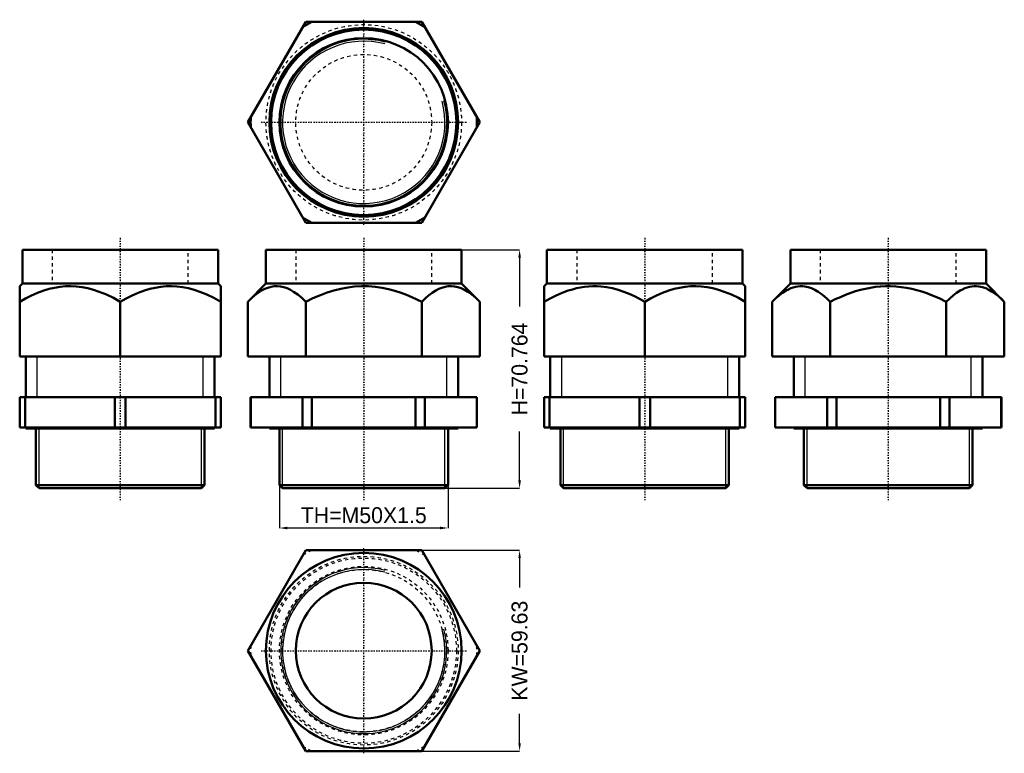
# Model space of a CAD drawing. Header units: millimetres. Extents: x 0 to 292, y -1 to 217.
import ezdxf

# ---------------------------------------------------------------- set-up
doc = ezdxf.new("R2010")
doc.units = ezdxf.units.MM
doc.linetypes.add('Center', pattern=[1.5, 0.45, -0.5, 0.05, -0.5])
doc.linetypes.add('Dashed', pattern=[2, 1, -1])
for name, color, linetype, lineweight in [('AM_0', 7, 'Continuous', 50), ('AM_5', 3, 'Continuous', 25), ('AM_7', 7, 'Center', 25), ('AM_9', 6, 'Dashed', 25)]:
    doc.layers.add(name, color=color, linetype=linetype, lineweight=lineweight)
doc.dimstyles.new('ISO-25', dxfattribs={"dimtxt": 2.5, "dimasz": 2.5, "dimexe": 1.25, "dimexo": 0.625, "dimtad": 1, "dimtxsty": 'Standard', "dimcen": 2.5, "dimadec": 0, "dimazin": 0, "dimtfac": 1, "dimtmove": 0, "dimatfit": 3, "dimfxl": 1, "dimarcsym": 0})

# ---------------------------------------------------------------- blocks, each defined once
blk = doc.blocks.new('1_CPG50_0__0_in_CPG50_0__1300')
at = {"layer": 'AM_0'}
for p, q in [((67.62, 29.82), (84.84, 59.63)), ((84.84, 59.63), (119.27, 59.63)), ((119.27, 59.63), (136.48, 29.82)), ((84.84, 0), (67.62, 29.82)), ((136.48, 29.82), (119.27, 0)), ((119.27, 0), (84.84, 0))]:
    blk.add_line(p, q, dxfattribs=at)
for radius in [29, 20.15]:
    blk.add_circle((102.05, 29.82), radius, dxfattribs=at)
at = {"layer": 'AM_5'}
for radius in [24.63, 24.08]:
    blk.add_arc((102.05, 29.82), radius, 75, 15, dxfattribs=at)
at = {"layer": 'AM_7'}
for p, q in [((102.05, -0.63), (102.05, 60.27)), ((71.6, 29.82), (132.5, 29.82))]:
    blk.add_line(p, q, dxfattribs=at)
at = {"layer": 'AM_9'}
for radius in [28, 27.5, 25, 24.08]:
    blk.add_circle((102.05, 29.82), radius, dxfattribs=at)
for start, end in [(117.293, 122.707), (57.293, 62.707), (177.293, 182.707), (357.293, 2.707), (237.293, 242.707), (297.293, 302.707)]:
    blk.add_arc((102.05, 29.82), 33.55, start, end, dxfattribs=at)
blk = doc.blocks.new('2_CPG50_0__0_in_CPG50_0__1300')
at = {"layer": 'AM_0'}
for p, q in [((58.82, 148.77), (0.82, 148.77)), ((0.82, 148.77), (0.82, 138.78)), ((58.82, 138.78), (58.82, 148.77)), ((0.82, 138.78), (0, 137.97)), ((0, 117.08), (0, 137.97)), ((58.82, 138.78), (0.82, 138.78)), ((59.63, 137.97), (58.82, 138.78)), ((59.63, 117.08), (59.63, 137.97)), ((29.82, 117.08), (29.82, 133.36)), ((0, 117.08), (59.63, 117.08)), ((1.82, 117.08), (1.82, 105.01)), ((57.82, 105.01), (57.82, 117.08)), ((0, 105.01), (59.63, 105.01)), ((0, 105.01), (0, 96.01)), ((1.58, 105.01), (1.58, 96.01)), ((28.23, 105.01), (28.23, 96.01)), ((31.4, 105.01), (31.4, 96.01)), ((58.05, 105.01), (58.05, 96.01)), ((59.63, 105.01), (59.63, 96.01)), ((0, 96.01), (59.63, 96.01)), ((1.82, 96.01), (1.82, 95.76)), ((57.82, 95.76), (1.82, 95.76)), ((4.82, 95.76), (4.82, 78.93)), ((54.82, 78.93), (54.82, 95.76)), ((57.82, 95.76), (57.82, 96.01)), ((4.82, 78.93), (5.74, 78.01)), ((54.82, 78.93), (4.82, 78.93)), ((53.9, 78.01), (54.82, 78.93)), ((53.9, 78.01), (5.74, 78.01))]:
    blk.add_line(p, q, dxfattribs=at)
for points in [[(29.82, 133.36), (27.79, 134.46), (25.72, 135.46), (23.6, 136.32), (21.93, 136.88), (20.23, 137.34), (18.51, 137.68), (16.78, 137.89), (15.19, 137.97), (13.59, 137.93), (12, 137.78), (10.37, 137.51), (8.75, 137.13), (7.16, 136.65), (5.33, 135.98), (3.53, 135.2), (1.75, 134.32), (0, 133.36)], [(59.63, 133.36), (57.6, 134.46), (55.53, 135.46), (53.42, 136.32), (51.74, 136.88), (50.04, 137.34), (48.33, 137.68), (46.59, 137.89), (45, 137.97), (43.41, 137.93), (41.82, 137.78), (40.18, 137.51), (38.57, 137.13), (36.97, 136.65), (35.14, 135.98), (33.35, 135.2), (31.56, 134.32), (29.82, 133.36)]]:
    blk.add_lwpolyline(points, dxfattribs=at)
at = {"layer": 'AM_5'}
for p, q in [((1.82, 117.08), (5.19, 117.08)), ((5.19, 105.01), (5.19, 117.08)), ((54.44, 105.01), (54.44, 117.08)), ((57.82, 117.08), (54.44, 117.08)), ((4.82, 96.01), (5.74, 96.01)), ((5.74, 78.01), (5.74, 96.01)), ((53.9, 78.01), (53.9, 96.01)), ((54.82, 96.01), (53.9, 96.01))]:
    blk.add_line(p, q, dxfattribs=at)
at = {"layer": 'AM_7'}
blk.add_line((29.82, 152.31), (29.82, 74.47), dxfattribs=at)
at = {"layer": 'AM_9'}
for p, q in [((9.67, 148.77), (9.67, 138.78)), ((49.97, 138.78), (49.97, 148.77)), ((2.32, 96.01), (2.32, 95.76)), ((4.82, 96.01), (4.82, 95.76)), ((54.82, 95.76), (54.82, 96.01)), ((57.32, 95.76), (57.32, 96.01))]:
    blk.add_line(p, q, dxfattribs=at)
blk = doc.blocks.new('3_CPG50_0__0_in_CPG50_0__1300')
at = {"layer": 'AM_0'}
for p, q in [((73.05, 148.77), (73.05, 138.78)), ((131.05, 148.77), (73.05, 148.77)), ((131.05, 138.78), (131.05, 148.77)), ((73.05, 138.78), (67.62, 133.36)), ((131.05, 138.78), (73.05, 138.78)), ((136.48, 133.36), (131.05, 138.78)), ((67.62, 117.08), (67.62, 133.36)), ((84.84, 117.08), (84.84, 133.36)), ((119.27, 117.08), (119.27, 133.36)), ((136.48, 117.08), (136.48, 133.36)), ((67.62, 117.08), (136.48, 117.08)), ((74.05, 117.08), (74.05, 105.01)), ((130.05, 105.01), (130.05, 117.08)), ((68.5, 105.01), (68.5, 96.01)), ((68.5, 105.01), (135.6, 105.01)), ((68.54, 105.01), (68.54, 96.01)), ((83.92, 105.01), (83.92, 96.01)), ((86.67, 105.01), (86.67, 96.01)), ((117.44, 105.01), (117.44, 96.01)), ((120.18, 105.01), (120.18, 96.01)), ((135.56, 105.01), (135.56, 96.01)), ((135.6, 96.01), (135.6, 105.01)), ((68.5, 96.01), (135.6, 96.01)), ((74.05, 96.01), (74.05, 95.76)), ((130.05, 95.76), (74.05, 95.76)), ((77.05, 95.76), (77.05, 78.93)), ((127.05, 78.93), (127.05, 95.76)), ((130.05, 95.76), (130.05, 96.01)), ((77.05, 78.93), (77.97, 78.01)), ((127.05, 78.93), (77.05, 78.93)), ((126.13, 78.01), (127.05, 78.93)), ((126.13, 78.01), (77.97, 78.01))]:
    blk.add_line(p, q, dxfattribs=at)
for points in [[(84.84, 133.36), (83.67, 134.46), (82.47, 135.46), (81.25, 136.32), (80.29, 136.88), (79.3, 137.34), (78.31, 137.68), (77.31, 137.89), (76.39, 137.97), (75.47, 137.93), (74.55, 137.78), (73.61, 137.51), (72.68, 137.13), (71.76, 136.65), (70.7, 135.98), (69.66, 135.2), (68.63, 134.32), (67.62, 133.36)], [(119.27, 133.36), (116.27, 134.75), (114.74, 135.38), (113.19, 135.96), (111.31, 136.56), (109.41, 137.07), (107.48, 137.48), (105.47, 137.77), (103.44, 137.93), (101.41, 137.96), (99.35, 137.84), (97.31, 137.59), (95.28, 137.21), (93.21, 136.69), (91.18, 136.05), (89.18, 135.31), (86.99, 134.38), (84.84, 133.36)], [(136.48, 133.36), (135.31, 134.46), (134.11, 135.46), (132.89, 136.32), (131.93, 136.88), (130.94, 137.34), (129.95, 137.68), (128.95, 137.89), (128.03, 137.97), (127.11, 137.93), (126.19, 137.78), (125.25, 137.51), (124.32, 137.13), (123.4, 136.65), (122.34, 135.98), (121.3, 135.2), (120.28, 134.32), (119.27, 133.36)]]:
    blk.add_lwpolyline(points, dxfattribs=at)
at = {"layer": 'AM_5'}
for p, q in [((74.05, 117.08), (77.43, 117.08)), ((77.43, 105.01), (77.43, 117.08)), ((126.68, 105.01), (126.68, 117.08)), ((130.05, 117.08), (126.68, 117.08)), ((77.05, 96.01), (77.97, 96.01)), ((77.97, 78.01), (77.97, 96.01)), ((126.13, 78.01), (126.13, 96.01)), ((127.05, 96.01), (126.13, 96.01))]:
    blk.add_line(p, q, dxfattribs=at)
at = {"layer": 'AM_7'}
blk.add_line((102.05, 152.31), (102.05, 74.47), dxfattribs=at)
at = {"layer": 'AM_9'}
for p, q in [((81.9, 148.77), (81.9, 138.78)), ((122.2, 138.78), (122.2, 148.77)), ((74.55, 96.01), (74.55, 95.76)), ((77.05, 96.01), (77.05, 95.76)), ((127.05, 95.76), (127.05, 96.01)), ((129.55, 95.76), (129.55, 96.01))]:
    blk.add_line(p, q, dxfattribs=at)
blk = doc.blocks.new('4_CPG50_0__0_in_CPG50_0__1300')
at = {"layer": 'AM_0'}
for p, q in [((156.38, 148.77), (156.38, 138.78)), ((214.38, 148.77), (156.38, 148.77)), ((214.38, 138.78), (214.38, 148.77)), ((156.38, 138.78), (155.57, 137.97)), ((155.57, 117.08), (155.57, 137.97)), ((214.38, 138.78), (156.38, 138.78)), ((215.2, 137.97), (214.38, 138.78)), ((215.2, 117.08), (215.2, 137.97)), ((185.38, 117.08), (185.38, 133.36)), ((155.57, 117.08), (215.2, 117.08)), ((157.38, 117.08), (157.38, 105.01)), ((213.38, 105.01), (213.38, 117.08)), ((155.57, 105.01), (215.2, 105.01)), ((155.57, 105.01), (155.57, 96.01)), ((157.15, 105.01), (157.15, 96.01)), ((183.8, 105.01), (183.8, 96.01)), ((186.97, 105.01), (186.97, 96.01)), ((213.61, 105.01), (213.61, 96.01)), ((215.2, 105.01), (215.2, 96.01)), ((155.57, 96.01), (215.2, 96.01)), ((157.38, 96.01), (157.38, 95.76)), ((213.38, 95.76), (157.38, 95.76)), ((160.38, 95.76), (160.38, 78.93)), ((210.38, 78.93), (210.38, 95.76)), ((213.38, 95.76), (213.38, 96.01)), ((160.38, 78.93), (161.3, 78.01)), ((210.38, 78.93), (160.38, 78.93)), ((209.46, 78.01), (210.38, 78.93)), ((209.46, 78.01), (161.3, 78.01))]:
    blk.add_line(p, q, dxfattribs=at)
for points in [[(185.38, 133.36), (183.87, 134.19), (182.33, 134.97), (180.76, 135.69), (179.17, 136.32), (177.51, 136.88), (175.82, 137.34), (174.09, 137.68), (172.35, 137.89), (171.16, 137.96), (169.96, 137.96), (168.76, 137.9), (167.57, 137.78), (166.35, 137.59), (165.13, 137.34), (163.92, 137.02), (162.72, 136.65), (160.9, 135.98), (159.09, 135.2), (157.32, 134.32), (155.57, 133.36)], [(215.2, 133.36), (213.17, 134.46), (211.1, 135.46), (208.98, 136.32), (207.31, 136.88), (205.61, 137.34), (203.89, 137.68), (202.16, 137.89), (200.57, 137.97), (198.97, 137.93), (197.38, 137.78), (195.75, 137.51), (194.13, 137.13), (192.54, 136.65), (190.71, 135.98), (188.91, 135.2), (187.13, 134.32), (185.38, 133.36)]]:
    blk.add_lwpolyline(points, dxfattribs=at)
at = {"layer": 'AM_5'}
for p, q in [((157.38, 117.08), (160.76, 117.08)), ((160.76, 105.01), (160.76, 117.08)), ((210.01, 105.01), (210.01, 117.08)), ((213.38, 117.08), (210.01, 117.08)), ((160.38, 96.01), (161.3, 96.01)), ((161.3, 78.01), (161.3, 96.01)), ((209.46, 78.01), (209.46, 96.01)), ((210.38, 96.01), (209.46, 96.01))]:
    blk.add_line(p, q, dxfattribs=at)
at = {"layer": 'AM_7'}
blk.add_line((185.38, 152.31), (185.38, 74.47), dxfattribs=at)
at = {"layer": 'AM_9'}
for p, q in [((165.23, 148.77), (165.23, 138.78)), ((205.53, 138.78), (205.53, 148.77)), ((157.88, 96.01), (157.88, 95.76)), ((160.38, 96.01), (160.38, 95.76)), ((210.38, 95.76), (210.38, 96.01)), ((212.88, 95.76), (212.88, 96.01))]:
    blk.add_line(p, q, dxfattribs=at)
blk = doc.blocks.new('5_CPG50_0__0_in_CPG50_0__1300')
at = {"layer": 'AM_0'}
for p, q in [((286.62, 148.77), (228.62, 148.77)), ((228.62, 148.77), (228.62, 138.78)), ((286.62, 138.78), (286.62, 148.77)), ((228.62, 138.78), (223.19, 133.36)), ((286.62, 138.78), (228.62, 138.78)), ((292.05, 133.36), (286.62, 138.78)), ((223.19, 117.08), (223.19, 133.36)), ((240.4, 117.08), (240.4, 133.36)), ((274.83, 117.08), (274.83, 133.36)), ((292.05, 117.08), (292.05, 133.36)), ((223.19, 117.08), (292.05, 117.08)), ((229.62, 117.08), (229.62, 105.01)), ((285.62, 105.01), (285.62, 117.08)), ((224.07, 105.01), (224.07, 96.01)), ((224.07, 105.01), (291.17, 105.01)), ((224.11, 105.01), (224.11, 96.01)), ((239.49, 105.01), (239.49, 96.01)), ((242.23, 105.01), (242.23, 96.01)), ((273, 105.01), (273, 96.01)), ((275.75, 105.01), (275.75, 96.01)), ((291.13, 105.01), (291.13, 96.01)), ((291.17, 96.01), (291.17, 105.01)), ((224.07, 96.01), (291.17, 96.01)), ((229.62, 96.01), (229.62, 95.76)), ((285.62, 95.76), (229.62, 95.76)), ((232.62, 95.76), (232.62, 78.93)), ((282.62, 78.93), (282.62, 95.76)), ((285.62, 95.76), (285.62, 96.01)), ((232.62, 78.93), (233.54, 78.01)), ((282.62, 78.93), (232.62, 78.93)), ((281.7, 78.01), (282.62, 78.93)), ((281.7, 78.01), (233.54, 78.01))]:
    blk.add_line(p, q, dxfattribs=at)
for points in [[(240.4, 133.36), (239.53, 134.19), (238.64, 134.97), (237.74, 135.69), (236.82, 136.32), (235.86, 136.88), (234.88, 137.34), (233.89, 137.68), (232.88, 137.89), (232.19, 137.96), (231.5, 137.96), (230.81, 137.9), (230.12, 137.78), (229.42, 137.59), (228.71, 137.34), (228.02, 137.02), (227.32, 136.65), (226.27, 135.98), (225.23, 135.2), (224.2, 134.32), (223.19, 133.36)], [(274.83, 133.36), (272.69, 134.38), (270.49, 135.31), (269.05, 135.85), (267.58, 136.35), (266.09, 136.79), (264.59, 137.16), (263.03, 137.48), (261.46, 137.72), (259.86, 137.88), (258.26, 137.96), (256.79, 137.96), (255.32, 137.88), (253.85, 137.73), (252.38, 137.51), (250.89, 137.22), (249.41, 136.86), (247.94, 136.44), (246.48, 135.96), (244.94, 135.38), (243.41, 134.75), (241.9, 134.08), (240.4, 133.36)], [(292.05, 133.36), (291.17, 134.19), (290.29, 134.97), (289.38, 135.69), (288.46, 136.32), (287.5, 136.88), (286.53, 137.34), (285.53, 137.68), (284.52, 137.89), (283.83, 137.96), (283.14, 137.96), (282.45, 137.9), (281.76, 137.78), (281.06, 137.59), (280.36, 137.34), (279.66, 137.02), (278.96, 136.65), (277.91, 135.98), (276.87, 135.2), (275.84, 134.32), (274.83, 133.36)]]:
    blk.add_lwpolyline(points, dxfattribs=at)
at = {"layer": 'AM_5'}
for p, q in [((229.62, 117.08), (232.99, 117.08)), ((232.99, 105.01), (232.99, 117.08)), ((282.24, 105.01), (282.24, 117.08)), ((285.62, 117.08), (282.24, 117.08)), ((232.62, 96.01), (233.54, 96.01)), ((233.54, 78.01), (233.54, 96.01)), ((281.7, 78.01), (281.7, 96.01)), ((282.62, 96.01), (281.7, 96.01))]:
    blk.add_line(p, q, dxfattribs=at)
at = {"layer": 'AM_7'}
blk.add_line((257.62, 152.31), (257.62, 74.47), dxfattribs=at)
at = {"layer": 'AM_9'}
for p, q in [((237.47, 148.77), (237.47, 138.78)), ((277.77, 138.78), (277.77, 148.77)), ((230.12, 96.01), (230.12, 95.76)), ((232.62, 96.01), (232.62, 95.76)), ((282.62, 95.76), (282.62, 96.01)), ((285.12, 95.76), (285.12, 96.01))]:
    blk.add_line(p, q, dxfattribs=at)
blk = doc.blocks.new('6_CPG50_0__0_in_CPG50_0__1300')
at = {"layer": 'AM_0'}
for p, q in [((67.62, 186.58), (84.84, 216.4)), ((84.84, 216.4), (119.27, 216.4)), ((119.27, 216.4), (136.48, 186.58)), ((84.84, 156.77), (67.62, 186.58)), ((136.48, 186.58), (119.27, 156.77)), ((119.27, 156.77), (84.84, 156.77))]:
    blk.add_line(p, q, dxfattribs=at)
for radius in [28, 27.5, 25]:
    blk.add_circle((102.05, 186.58), radius, dxfattribs=at)
for start, end in [(117.293, 122.707), (57.293, 62.707), (177.293, 182.707), (357.293, 2.707), (237.293, 242.707), (297.293, 302.707)]:
    blk.add_arc((102.05, 186.58), 33.55, start, end, dxfattribs=at)
at = {"layer": 'AM_5'}
for radius in [24.63, 24.08]:
    blk.add_arc((102.05, 186.58), radius, 75, 15, dxfattribs=at)
at = {"layer": 'AM_7'}
for p, q in [((102.05, 156.13), (102.05, 217.03)), ((71.6, 186.58), (132.5, 186.58))]:
    blk.add_line(p, q, dxfattribs=at)
at = {"layer": 'AM_9'}
for radius in [29, 20.15]:
    blk.add_circle((102.05, 186.58), radius, dxfattribs=at)
blk = doc.blocks.new('*D7')
at = {"layer": 'AM_5', "color": 0, "lineweight": -2}
for p, q in [((116.96, 59.63), (148.28, 59.63)), ((148.28, 57.27), (148.28, 48.54)), ((148.28, 2.36), (148.28, 11.09)), ((116.96, 0), (148.28, 0))]:
    blk.add_line(p, q, dxfattribs=at)
at = {"layer": 'AM_5', "color": 0}
for points in [[(148.67, 57.27), (147.89, 57.27), (148.28, 59.63)], [(147.89, 2.36), (148.67, 2.36), (148.28, 0)]]:
    blk.add_solid(points, dxfattribs=at)
at = {"layer": 'Defpoints', "color": 0}
for p in [(116.96, 59.63), (116.96, 0), (145.92, 0)]:
    blk.add_point(p, dxfattribs=at)
at = {"layer": 'AM_5', "color": 0, "insert": (148.28, 29.82), "char_height": 4.72, "attachment_point": 5, "rotation": 90}
blk.add_mtext('KW=59.63', dxfattribs=at)
blk = doc.blocks.new('*D8')
at = {"layer": 'AM_5', "color": 0, "lineweight": -2}
for p, q in [((131.05, 148.77), (148.28, 148.77)), ((148.28, 146.41), (148.28, 131.89)), ((148.28, 80.37), (148.28, 94.89)), ((126.13, 78.01), (148.28, 78.01))]:
    blk.add_line(p, q, dxfattribs=at)
at = {"layer": 'AM_5', "color": 0}
for points in [[(148.67, 146.41), (147.89, 146.41), (148.28, 148.77)], [(147.89, 80.37), (148.67, 80.37), (148.28, 78.01)]]:
    blk.add_solid(points, dxfattribs=at)
at = {"layer": 'Defpoints', "color": 0}
for p in [(131.05, 148.77), (126.13, 78.01), (145.92, 78.01)]:
    blk.add_point(p, dxfattribs=at)
at = {"layer": 'AM_5', "color": 0, "insert": (148.28, 113.39), "char_height": 4.72, "attachment_point": 5, "rotation": 90}
blk.add_mtext('H=70.764', dxfattribs=at)
blk = doc.blocks.new('*D9')
at = {"layer": 'AM_5', "color": 0, "lineweight": -2}
for p, q in [((77.05, 82.16), (77.05, 66.21)), ((127.05, 82.16), (127.05, 66.21)), ((124.69, 66.21), (79.41, 66.21))]:
    blk.add_line(p, q, dxfattribs=at)
at = {"layer": 'AM_5', "color": 0}
for points in [[(79.41, 66.6), (79.41, 65.82), (77.05, 66.21)], [(124.69, 65.82), (124.69, 66.6), (127.05, 66.21)]]:
    blk.add_solid(points, dxfattribs=at)
at = {"layer": 'Defpoints', "color": 0}
for p in [(77.05, 82.16), (127.05, 82.16), (77.05, 68.57)]:
    blk.add_point(p, dxfattribs=at)
at = {"layer": 'AM_5', "color": 0, "insert": (102.05, 69.98), "char_height": 4.72, "attachment_point": 5}
blk.add_mtext('TH=M50X1.5', dxfattribs=at)

msp = doc.modelspace()

# ---------------------------------------------------------------- block references
for name in ['6_CPG50_0__0_in_CPG50_0__1300', '2_CPG50_0__0_in_CPG50_0__1300', '3_CPG50_0__0_in_CPG50_0__1300', '4_CPG50_0__0_in_CPG50_0__1300', '5_CPG50_0__0_in_CPG50_0__1300', '1_CPG50_0__0_in_CPG50_0__1300']:
    msp.add_blockref(name, (0, 0))

# ---------------------------------------------------------------- dimensions: what is measured, and where the dimension line sits
at = {"layer": 'AM_5'}
for base, p1, p2, text, picture, middle in [((148.279, 78.009), (131.052, 148.773), (126.132, 78.009), 'H=70.764', '*D8', (148.279, 113.391)), ((148.279, 0), (116.96, 59.63), (116.96, 0), 'KW=59.63', '*D7', (148.279, 29.815))]:
    dim = msp.add_linear_dim(base=base, p1=p1, p2=p2, angle=90, text=text, dimstyle='ISO-25', override={"dimtxt": 4.72, "dimasz": 2.36, "dimexe": 0, "dimexo": 0, "dimgap": 1.416}, dxfattribs=at)
    dim.commit()
    dim.dimension.update_dxf_attribs({"geometry": picture, "text_midpoint": middle, "dimtype": 160, "text_rotation": 90})
dim = msp.add_linear_dim(base=(77.052, 66.209), p1=(127.052, 82.163), p2=(77.052, 82.163), text='TH=M50X1.5', dimstyle='ISO-25', override={"dimtxt": 4.72, "dimasz": 2.36, "dimexe": 0, "dimexo": 0, "dimgap": 1.416}, dxfattribs=at)
dim.commit()
dim.dimension.update_dxf_attribs({"geometry": '*D9', "text_midpoint": (102.052, 66.209), "dimtype": 160})

doc.saveas('drawing.dxf')
